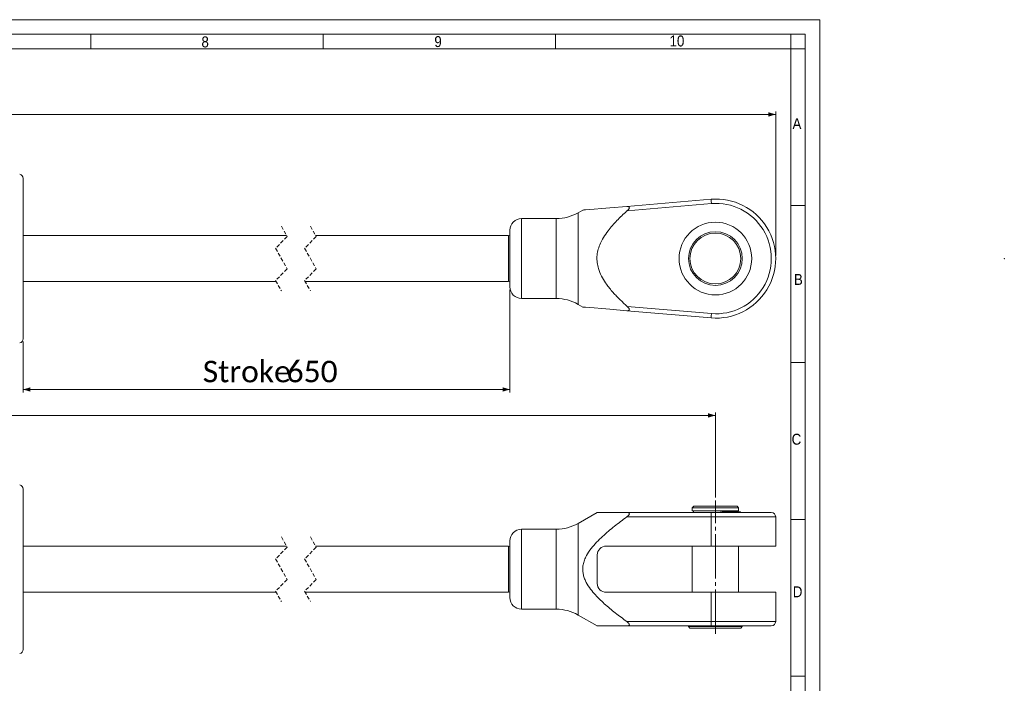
# Model space of a CAD drawing. Header units: millimetres. Extents: x -105 to 1789, y 20 to 1168.
# Tile 6 of 6: x 1111 to 1789, y 711 to 1168. Entities that reach past the tile are written whole.
import ezdxf

# ---------------------------------------------------------------- set-up
doc = ezdxf.new("R2010")
doc.units = ezdxf.units.MM
doc.header["$LTSCALE"] = 2
doc.header["$PDSIZE"] = -1
for name, pattern in [('SLD-Centro', [19.05, 15.24, -1.27, 1.27, -1.27]), ('SLD-Solido', [0]), ('SLD-Tratteggiato', [1.905, 1.27, -0.635])]:
    doc.linetypes.add(name, pattern=pattern)
doc.styles.add('SLDTEXTSTYLE0', font='GOTHIC.TTF', dxfattribs={"width": 0.913})
doc.styles.add('SLDTEXTSTYLE3', font='CALIBRI.TTF')
doc.styles.add('SLDTEXTSTYLE4', font='CALIBRIB.TTF')
doc.dimstyles.new('SLDDIMSTYLE0', dxfattribs={"dimtxt": 14.816667, "dimasz": 5, "dimexe": 0, "dimexo": 0.0625, "dimgap": 3.704167, "dimtad": 1, "dimrnd": 1e-09, "dimzin": 12, "dimdsep": 46, "dimtxsty": 'SLDTEXTSTYLE4', "dimsah": 1, "dimcen": 0.09, "dimadec": 0, "dimazin": 3, "dimtfac": 1, "dimtofl": 0, "dimtmove": 0, "dimatfit": 3, "dimfxl": 0, "dimfrac": 2, "dimtolj": 1, "dimtzin": 12, "dimarcsym": 0})

# ---------------------------------------------------------------- blocks, each defined once
blk = doc.blocks.new('_D')
at = {"color": 7, "linetype": 'SLD-Solido', "lineweight": 0}
for p, q in [((52.13, 1005.56), (52.13, 1104.77)), ((1631.58, 1102.77), (52.13, 1102.77)), ((1631.58, 1005.56), (1631.58, 1104.77))]:
    blk.add_line(p, q, dxfattribs=at)
for points in [[(52.13, 1102.77), (57.13, 1101.27), (57.13, 1104.27)], [(1631.58, 1102.77), (1626.58, 1104.27), (1626.58, 1101.27)]]:
    blk.add_solid(points, dxfattribs=at)
at = {"color": 7, "linetype": 'SLD-Solido', "lineweight": 0, "insert": (809.26, 1122.53), "char_height": 14.817, "attachment_point": 1, "style": 'SLDTEXTSTYLE3'}
blk.add_mtext('1894,30', dxfattribs=at)
blk = doc.blocks.new('_D_1')
at = {"color": 7, "linetype": 'SLD-Solido', "lineweight": 0}
for p, q in [((1448.58, 982.06), (1448.58, 911.43)), ((1113.43, 946.39), (1113.43, 911.43)), ((1113.43, 913.43), (1448.58, 913.43))]:
    blk.add_line(p, q, dxfattribs=at)
for points in [[(1113.43, 913.43), (1118.43, 911.93), (1118.43, 914.93)], [(1448.58, 913.43), (1443.58, 914.93), (1443.58, 911.93)]]:
    blk.add_solid(points, dxfattribs=at)
at = {"color": 7, "linetype": 'SLD-Solido', "lineweight": 0, "char_height": 14.817, "attachment_point": 1, "style": 'SLDTEXTSTYLE3'}
for s, insert in [('Stroke ', (1237.12, 933.19)), ('650', (1294.85, 933.19))]:
    blk.add_mtext(s, dxfattribs=dict(at, insert=insert))
blk = doc.blocks.new('_D_2')
at = {"color": 7, "linetype": 'SLD-Solido', "lineweight": 0}
for p, q in [((97.13, 833.69), (97.13, 897.57)), ((97.13, 895.57), (1590.08, 895.57)), ((1590.08, 838.99), (1590.08, 897.57))]:
    blk.add_line(p, q, dxfattribs=at)
for points in [[(97.13, 895.57), (102.13, 894.07), (102.13, 897.07)], [(1590.08, 895.57), (1585.08, 897.07), (1585.08, 894.07)]]:
    blk.add_solid(points, dxfattribs=at)
at = {"color": 7, "linetype": 'SLD-Solido', "lineweight": 0, "insert": (811.01, 915.32), "char_height": 14.817, "attachment_point": 1, "style": 'SLDTEXTSTYLE3'}
blk.add_mtext('1807,80', dxfattribs=at)

msp = doc.modelspace()

# ---------------------------------------------------------------- linework, layer by layer
at = {"color": 7, "linetype": 'SLD-Solido', "lineweight": 0}
for p, q in [((1662, 1168), (20, 1168)), ((1662, 20), (1662, 1168)), ((1652, 1158), (30, 1158)), ((1160, 1158), (1160, 1148)), ((1320, 1158), (1320, 1148)), ((1480, 1158), (1480, 1148)), ((1642, 1148), (1642, 1158)), ((1652, 30), (1652, 1158)), ((1652, 1148), (1642, 1148)), ((1652, 1040), (1642, 1040)), ((1652, 932), (1642, 932)), ((1652, 824), (1642, 824)), ((1652, 716), (1642, 716))]:
    msp.add_line(p, q, dxfattribs=at)
at = {"color": 7, "linetype": 'SLD-Solido', "lineweight": 15}
for p, q in [((1642, 1148), (40, 1148)), ((1642, 40), (1642, 1148)), ((1113.428, 1058.726), (1113.428, 948.387)), ((1529.045, 1039.487), (1587.117, 1044.41)), ((1587.37, 1041.421), (1529.378, 1036.505)), ((1480.542, 1031.057), (1456.58, 1031.057)), ((1498.752, 1036.929), (1495.542, 1035.076)), ((1294.796, 1019.432), (1113.428, 1019.432)), ((1447.58, 1019.432), (1314.796, 1019.432)), ((1448.58, 1019.145), (1447.58, 1019.432)), ((1447.58, 987.682), (1447.58, 1019.432)), ((1448.58, 1023.057), (1448.58, 984.057)), ((1113.428, 987.682), (1287.654, 987.682)), ((1307.654, 987.682), (1447.58, 987.682)), ((1447.58, 987.682), (1448.58, 987.968)), ((1456.58, 976.057), (1465.606, 976.057)), ((1469.578, 976.057), (1480.542, 976.057)), ((1495.542, 972.038), (1498.752, 970.184)), ((1529.378, 970.609), (1587.37, 965.693)), ((1587.117, 962.703), (1529.045, 967.626)), ((1113.428, 844.855), (1113.428, 789.686)), ((1508.564, 828.723), (1495.542, 821.205)), ((1529.378, 828.686), (1587.37, 828.686)), ((1575.18, 832.986), (1574.18, 831.986)), ((1574.18, 831.986), (1574.18, 829.986)), ((1605.98, 831.986), (1574.18, 831.986)), ((1605.98, 829.986), (1574.18, 829.986)), ((1575.08, 829.986), (1575.08, 828.686)), ((1604.98, 832.986), (1575.18, 832.986)), ((1587.37, 828.686), (1628.58, 828.686)), ((1594.707, 829.186), (1595.446, 829.186)), ((1607.33, 829.186), (1595.446, 829.186)), ((1605.98, 831.986), (1604.98, 832.986)), ((1605.08, 829.186), (1605.08, 829.986)), ((1605.98, 829.986), (1605.98, 831.986)), ((1607.33, 828.686), (1607.33, 829.186)), ((1587.117, 825.686), (1529.045, 825.686)), ((1587.117, 825.686), (1587.117, 805.586)), ((1631.58, 805.586), (1631.58, 825.686)), ((1480.542, 817.186), (1456.58, 817.186)), ((1448.58, 809.186), (1448.58, 789.686)), ((1294.796, 805.561), (1113.428, 805.561)), ((1447.58, 805.561), (1314.796, 805.561)), ((1448.58, 805.274), (1447.58, 805.561)), ((1447.58, 773.811), (1447.58, 805.561)), ((1587.117, 805.586), (1514.78, 805.586)), ((1574.18, 805.586), (1574.18, 773.786)), ((1587.117, 805.586), (1631.58, 805.586)), ((1605.98, 773.786), (1605.98, 805.586)), ((1508.78, 799.586), (1508.78, 779.786)), ((1113.428, 789.686), (1113.428, 734.516)), ((1448.58, 789.686), (1448.58, 770.186)), ((1113.428, 773.811), (1287.654, 773.811)), ((1307.654, 773.811), (1447.58, 773.811)), ((1447.58, 773.811), (1448.58, 774.097)), ((1514.78, 773.786), (1587.117, 773.786)), ((1587.117, 773.786), (1587.117, 753.686)), ((1631.58, 773.786), (1587.117, 773.786)), ((1631.58, 753.686), (1631.58, 773.786)), ((1456.58, 762.186), (1480.542, 762.186)), ((1495.542, 758.167), (1508.561, 750.65)), ((1529.045, 753.686), (1587.117, 753.686)), ((1529.378, 750.686), (1508.54, 750.686)), ((1587.37, 750.686), (1529.378, 750.686)), ((1571.58, 750.686), (1571.58, 750.186)), ((1571.58, 750.186), (1572.58, 749.186)), ((1571.58, 750.186), (1590.08, 750.186)), ((1590.08, 749.186), (1572.58, 749.186)), ((1628.58, 750.686), (1587.37, 750.686)), ((1590.08, 750.186), (1608.58, 750.186)), ((1607.58, 749.186), (1590.08, 749.186)), ((1607.58, 749.186), (1608.58, 750.186)), ((1608.58, 750.186), (1608.58, 750.686))]:
    msp.add_line(p, q, dxfattribs=at)
at = {"color": 8, "linetype": 'SLD-Solido', "lineweight": 15}
for p, q in [((1456.58, 1031.057), (1456.58, 976.057)), ((1480.542, 1031.057), (1480.542, 976.057)), ((1495.542, 1035.076), (1495.542, 972.038)), ((1495.542, 821.205), (1495.542, 789.686)), ((1631.58, 825.686), (1587.117, 825.686)), ((1456.58, 817.186), (1456.58, 789.686)), ((1480.542, 817.186), (1480.542, 789.686)), ((1456.58, 789.686), (1456.58, 762.186)), ((1480.542, 789.686), (1480.542, 762.186)), ((1495.542, 789.686), (1495.542, 758.167)), ((1587.117, 753.686), (1631.58, 753.686))]:
    msp.add_line(p, q, dxfattribs=at)
at = {"color": 7, "linetype": 'SLD-Tratteggiato', "lineweight": 0}
for p, q in [((1291.225, 1025.782), (1295.225, 1018.669)), ((1311.225, 1025.782), (1315.225, 1018.669)), ((1295.225, 1018.669), (1287.225, 1010.669)), ((1315.225, 1018.669), (1307.225, 1010.669)), ((1287.225, 1010.669), (1295.225, 996.444)), ((1307.225, 1010.669), (1315.225, 996.444)), ((1295.225, 996.444), (1287.225, 988.444)), ((1315.225, 996.444), (1307.225, 988.444)), ((1287.225, 988.444), (1291.225, 981.332)), ((1307.225, 988.444), (1311.225, 981.332)), ((1291.225, 811.911), (1295.225, 804.798)), ((1311.225, 811.911), (1315.225, 804.798)), ((1295.225, 804.798), (1287.225, 796.798)), ((1315.225, 804.798), (1307.225, 796.798)), ((1287.225, 796.798), (1295.225, 782.573)), ((1307.225, 796.798), (1315.225, 782.573)), ((1295.225, 782.573), (1287.225, 774.573)), ((1315.225, 782.573), (1307.225, 774.573)), ((1287.225, 774.573), (1291.225, 767.461)), ((1307.225, 774.573), (1311.225, 767.461))]:
    msp.add_line(p, q, dxfattribs=at)
at = {"color": 7, "linetype": 'SLD-Centro', "lineweight": 0}
msp.add_line((1590.08, 745.186), (1590.08, 836.986), dxfattribs=at)
at = {"color": 7, "linetype": 'SLD-Solido', "lineweight": 15, "flags": 128}
for points in [[(1587.37, 1041.421), (1587.321, 1042.004), (1587.273, 1042.565), (1587.229, 1043.082), (1587.191, 1043.535), (1587.159, 1043.906), (1587.136, 1044.183), (1587.122, 1044.353), (1587.117, 1044.41)], [(1498.757, 1036.92), (1498.925, 1036.934), (1499.562, 1036.988), (1500.598, 1037.076), (1503.28, 1037.303), (1506.661, 1037.59), (1511.775, 1038.023), (1517.295, 1038.491), (1529.045, 1039.487)], [(1498.757, 970.194), (1498.925, 970.18), (1499.562, 970.126), (1500.598, 970.038), (1503.28, 969.811), (1506.661, 969.524), (1511.775, 969.09), (1517.295, 968.622), (1529.045, 967.626)], [(1587.37, 965.693), (1587.321, 965.109), (1587.273, 964.549), (1587.229, 964.032), (1587.191, 963.579), (1587.159, 963.207), (1587.136, 962.931), (1587.122, 962.761), (1587.117, 962.703)]]:
    msp.add_lwpolyline(points, dxfattribs=at)
at = {"color": 7, "linetype": 'SLD-Solido', "lineweight": 15}
for radius in [25, 18.5, 17.5]:
    msp.add_circle((1590.08, 1003.557), radius, dxfattribs=at)
for centre, radius, start, end in [((1110.428, 1058.726), 3, 0.000025, 77.99996), ((1590.58, 1003.557), 41, 265.154339, 94.845661), ((1590.58, 1003.557), 38, 265.154336, 94.845664), ((1456.58, 1023.057), 8, 89.999967, 180.00034), ((1480.542, 1061.057), 30, 269.999949, 300.000079), ((1456.58, 984.057), 8, 179.999649, 270.000044), ((1480.542, 946.057), 30, 59.999947, 90.000025), ((1110.428, 948.387), 3, 282.000166, 359.999778), ((1110.428, 844.855), 3, 0.000025, 77.99996), ((1596.184, 826.431), 9.098, 165.64852, 184.696025), ((1550.407, 1068.658), 243.536, 279.813087, 280.480804), ((1545.295, 1099.788), 275.21, 279.912262, 280.499747), ((1628.58, 825.686), 3, 0.000374, 89.999981), ((1480.542, 847.186), 30, 269.999949, 300.000079), ((1456.58, 809.186), 8, 90.00028, 179.9996), ((1514.78, 799.586), 6, 89.999654, 180.000524), ((1514.78, 779.786), 6, 179.999476, 270.000346), ((1456.58, 770.186), 8, 180.0004, 269.99972), ((1480.542, 732.186), 30, 59.999921, 90.000051), ((1596.184, 752.941), 9.098, 175.303975, 194.35148), ((1628.58, 753.686), 3, 270.000019, 359.999626), ((1110.428, 734.516), 3, 282.00004, 359.999975)]:
    msp.add_arc(centre, radius, start, end, dxfattribs=at)
for points, knots in [([(1529.378, 1036.505), (1529.743, 1036.855), (1530.245, 1037.336), (1530.692, 1038.076), (1530.849, 1038.545), (1530.803, 1038.96), (1530.543, 1039.286), (1529.936, 1039.529), (1529.403, 1039.504), (1529.045, 1039.487)], [0, 0, 0, 0, 0.3106922, 0.4272422, 0.5321138, 0.6111041, 0.6734091, 0.7803348, 1, 1, 1, 1]), ([(1529.378, 1036.505), (1529.242, 1036.383), (1526.803, 1034.196), (1522.176, 1029.819), (1516.825, 1023.744), (1512.892, 1018.095), (1510.508, 1013.485), (1509.055, 1009.047), (1508.406, 1004.923), (1508.558, 1000.742), (1509.531, 996.196), (1511.511, 991.469), (1514.721, 986.211), (1518.899, 980.897), (1523.95, 975.561), (1527.569, 972.259), (1529.378, 970.609)], [0, 0, 0, 0, 0.006836, 0.1225351, 0.2380726, 0.3089114, 0.379605, 0.4313288, 0.4829829, 0.534916, 0.5868943, 0.6560996, 0.7254842, 0.816799, 0.9084167, 1, 1, 1, 1]), ([(1465.606, 976.059), (1465.601, 976.058), (1465.53, 976.053), (1465.962, 976.084), (1466.166, 976.093), (1466.771, 976.121), (1467.366, 976.131), (1468.019, 976.129), (1468.612, 976.112), (1469.091, 976.089), (1469.4, 976.07), (1469.542, 976.059), (1469.578, 976.057)], [0, 0, 0, 0, 0.0030921, 0.0499577, 0.147403, 0.2847306, 0.4463626, 0.6136865, 0.7681058, 0.8927356, 0.9733825, 1, 1, 1, 1]), ([(1529.045, 967.626), (1529.242, 967.615), (1529.624, 967.594), (1530.142, 967.664), (1530.504, 967.823), (1530.697, 968.013), (1530.791, 968.189), (1530.83, 968.393), (1530.813, 968.666), (1530.709, 968.977), (1530.531, 969.307), (1530.267, 969.691), (1529.886, 970.135), (1529.549, 970.449), (1529.378, 970.609)], [0, 0, 0, 0, 0.1211799, 0.2358508, 0.3194085, 0.3592352, 0.4010631, 0.4404655, 0.485503, 0.5686011, 0.6399181, 0.7163448, 0.85543, 1, 1, 1, 1]), ([(1508.585, 828.686), (1508.569, 828.686), (1508.336, 828.686), (1509.748, 828.686), (1510.584, 828.686), (1513.32, 828.686), (1517.076, 828.686), (1522.503, 828.686), (1526.866, 828.686), (1529.242, 828.686), (1529.378, 828.686)], [0, 0, 0, 0, 0.0021692, 0.031134, 0.0929852, 0.2143328, 0.3692748, 0.6588251, 0.9804628, 1, 1, 1, 1]), ([(1529.045, 825.686), (1529.445, 825.998), (1530.001, 826.432), (1530.555, 827.121), (1530.797, 827.573), (1530.849, 827.993), (1530.684, 828.35), (1530.175, 828.657), (1529.7, 828.674), (1529.378, 828.686)], [0, 0, 0, 0, 0.3203429, 0.4452718, 0.5586773, 0.6426756, 0.7025287, 0.798043, 1, 1, 1, 1]), ([(1529.045, 825.686), (1526.188, 823.565), (1520.475, 819.324), (1513.574, 813.461), (1508.225, 808.309), (1504.397, 803.956), (1501.618, 799.809), (1499.857, 796.045), (1498.966, 792.987), (1498.658, 789.988), (1498.844, 787.149), (1499.51, 784.39), (1500.863, 780.965), (1503.208, 777.057), (1507.546, 771.721), (1513.504, 765.823), (1521.104, 759.538), (1526.398, 755.636), (1529.045, 753.686)], [0, 0, 0, 0, 0.1100125, 0.2199811, 0.27973, 0.3395245, 0.3989493, 0.4333378, 0.4676739, 0.4969009, 0.5261251, 0.5552066, 0.5843145, 0.6397227, 0.6952764, 0.7966521, 0.8983353, 1, 1, 1, 1]), ([(1529.378, 750.686), (1529.731, 750.699), (1530.207, 750.717), (1530.712, 751.055), (1530.86, 751.425), (1530.777, 751.823), (1530.535, 752.287), (1529.983, 752.954), (1529.415, 753.397), (1529.045, 753.686)], [0, 0, 0, 0, 0.2190806, 0.2943469, 0.3711718, 0.4559318, 0.5437302, 0.7030044, 1, 1, 1, 1])]:
    msp.add_open_spline(points, degree=3, knots=knots, dxfattribs=at)
at = {"color": 7, "linetype": 'Continuous', "lineweight": 0}
msp.add_point((1789.004, 1003.557), dxfattribs=at)

# ---------------------------------------------------------------- texts
at = {"color": 7, "linetype": 'Continuous', "lineweight": 0, "char_height": 7.524, "attachment_point": 1, "style": 'SLDTEXTSTYLE0'}
for s, insert in [('8', (1236.194, 1156.449)), ('9', (1396.56, 1156.699)), ('10', (1558.493, 1157.124)), ('A', (1643.17, 1100.192)), ('B', (1644.147, 992.925)), ('C', (1642.57, 882.927)), ('D', (1643.371, 777.912))]:
    msp.add_mtext(s, dxfattribs=dict(at, insert=insert))

# ---------------------------------------------------------------- dimensions: what is measured, and where the dimension line sits
at = {"color": 7, "linetype": 'SLD-Solido', "lineweight": 0}
for base, p1, p2, text, picture, middle in [((52.128, 1102.772), (1631.58, 1003.557), (52.128, 1003.557), '1894,30', '_D', (841.854, 1102.772)), ((1448.58, 913.433), (1113.428, 948.387), (1448.58, 984.057), 'Stroke 650', '_D_1', (1281.004, 913.433)), ((1590.08, 895.567), (97.128, 831.686), (1590.08, 836.986), '1807,80', '_D_2', (843.604, 895.567))]:
    dim = msp.add_linear_dim(base=base, p1=p1, p2=p2, text=text, dimstyle='SLDDIMSTYLE0', dxfattribs=at)
    dim.commit()
    dim.dimension.update_dxf_attribs({"geometry": picture, "text_midpoint": middle, "dimtype": 160})

doc.saveas('drawing.dxf')
